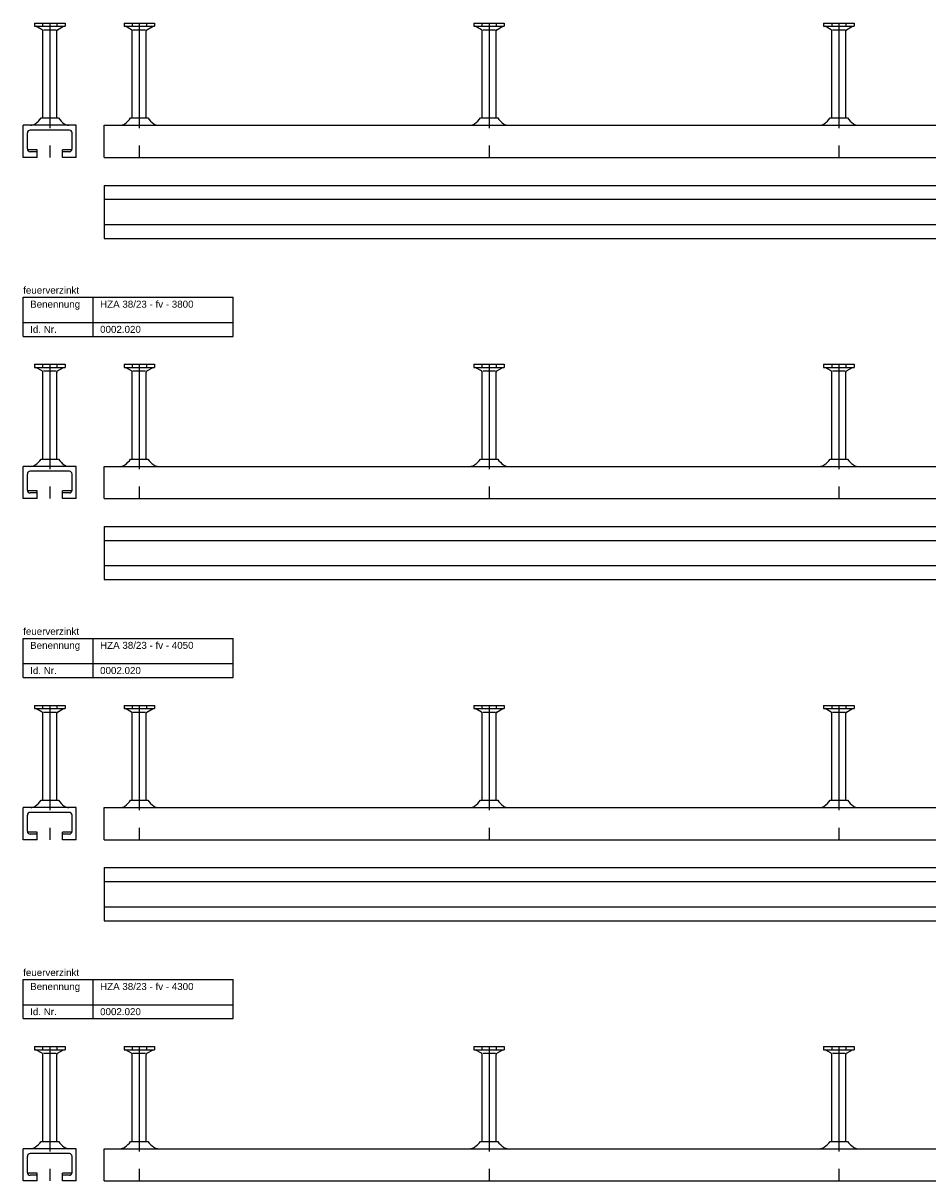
# Model space of a CAD drawing. Header units: millimetres. Extents: x -218 to 5910, y -4299 to 2743.
# Tile 6 of 21: x -218 to 429, y -2533 to -1705. Entities that reach past the tile are written whole.
import ezdxf

# ---------------------------------------------------------------- set-up
doc = ezdxf.new("R2010")
doc.units = ezdxf.units.MM
doc.header["$LTSCALE"] = 10
doc.linetypes.add('MITTE2', pattern=[1.125, 0.75, -0.125, 0.125, -0.125])
doc.layers.add('HALFEN', color=2, linetype='CONTINUOUS')
doc.styles.add('ARIAL50', font='ARIAL.TTF', dxfattribs={"height": 5})

msp = doc.modelspace()

# ---------------------------------------------------------------- linework, layer by layer
at = {"layer": 'HALFEN'}
for p, q in [((-209.66, -1704.75), (-187.84, -1704.75)), ((-209.66, -1704.75), (-209.66, -1706.95)), ((-203.84, -1704.75), (-203.84, -1706.95)), ((-193.66, -1704.75), (-193.66, -1706.95)), ((-187.84, -1704.75), (-187.84, -1706.95)), ((-145.66, -1704.75), (-123.84, -1704.75)), ((-145.66, -1704.75), (-145.66, -1706.95)), ((-139.84, -1704.75), (-139.84, -1706.95)), ((-129.66, -1704.75), (-129.66, -1706.95)), ((-123.84, -1704.75), (-123.84, -1706.95)), ((104.34, -1704.75), (126.16, -1704.75)), ((104.34, -1704.75), (104.34, -1706.95)), ((110.16, -1704.75), (110.16, -1706.95)), ((120.34, -1704.75), (120.34, -1706.95)), ((126.16, -1704.75), (126.16, -1706.95)), ((354.34, -1704.75), (376.16, -1704.75)), ((354.34, -1704.75), (354.34, -1706.95)), ((360.16, -1704.75), (360.16, -1706.95)), ((370.34, -1704.75), (370.34, -1706.95)), ((376.16, -1704.75), (376.16, -1706.95)), ((-209.66, -1706.95), (-187.84, -1706.95)), ((-204.25, -1709.46), (-208.6, -1706.95)), ((-203.75, -1772.5), (-203.75, -1710.33)), ((-194.24, -1709.75), (-203.26, -1709.75)), ((-193.75, -1772.5), (-193.75, -1710.33)), ((-193.25, -1709.46), (-188.9, -1706.95)), ((-145.66, -1706.95), (-123.84, -1706.95)), ((-140.25, -1709.46), (-144.6, -1706.95)), ((-139.75, -1772.5), (-139.75, -1710.33)), ((-130.24, -1709.75), (-139.26, -1709.75)), ((-129.75, -1772.5), (-129.75, -1710.33)), ((-129.25, -1709.46), (-124.9, -1706.95)), ((104.34, -1706.95), (126.16, -1706.95)), ((109.75, -1709.46), (105.4, -1706.95)), ((110.25, -1772.5), (110.25, -1710.33)), ((119.76, -1709.75), (110.74, -1709.75)), ((120.25, -1772.5), (120.25, -1710.33)), ((120.75, -1709.46), (125.1, -1706.95)), ((354.34, -1706.95), (376.16, -1706.95)), ((359.75, -1709.46), (355.4, -1706.95)), ((360.25, -1772.5), (360.25, -1710.33)), ((369.76, -1709.75), (360.74, -1709.75)), ((370.25, -1772.5), (370.25, -1710.33)), ((370.75, -1709.46), (375.1, -1706.95)), ((-179.75, -1777.75), (-217.75, -1777.75)), ((-217.75, -1800.75), (-217.75, -1777.75)), ((-204.96, -1772.5), (-192.54, -1772.5)), ((-179.75, -1800.75), (-179.75, -1777.75)), ((-159.75, -1777.75), (3390.25, -1777.75)), ((-159.75, -1800.75), (-159.75, -1777.75)), ((-140.96, -1772.5), (-128.54, -1772.5)), ((109.04, -1772.5), (121.46, -1772.5)), ((359.04, -1772.5), (371.46, -1772.5)), ((-214.75, -1794.75), (-214.75, -1783.25)), ((-184.75, -1781.25), (-212.75, -1781.25)), ((-182.75, -1794.75), (-182.75, -1783.25)), ((-207.75, -1795.25), (-214.69, -1795.25)), ((-207.75, -1796.75), (-212.75, -1796.75)), ((-207.75, -1800.75), (-207.75, -1795.25)), ((-189.75, -1800.75), (-189.75, -1795.25)), ((-182.81, -1795.25), (-189.75, -1795.25)), ((-184.75, -1796.75), (-189.75, -1796.75)), ((-207.75, -1800.75), (-217.75, -1800.75)), ((-179.75, -1800.75), (-189.75, -1800.75)), ((-159.75, -1800.75), (3390.25, -1800.75)), ((-159.75, -1820.75), (3390.25, -1820.75)), ((-159.75, -1820.75), (-159.75, -1858.75)), ((-159.75, -1830.75), (3390.25, -1830.75)), ((-159.75, -1848.75), (3390.25, -1848.75)), ((-159.75, -1858.75), (3390.25, -1858.75)), ((-217.75, -1900.75), (-67.75, -1900.75)), ((-217.75, -1928.75), (-217.75, -1900.75)), ((-167.75, -1928.75), (-167.75, -1900.75)), ((-67.75, -1928.75), (-67.75, -1900.75)), ((-217.75, -1918.75), (-67.75, -1918.75)), ((-217.75, -1928.75), (-67.75, -1928.75)), ((-209.66, -1948.75), (-187.84, -1948.75)), ((-209.66, -1948.75), (-209.66, -1950.95)), ((-209.66, -1950.95), (-187.84, -1950.95)), ((-204.25, -1953.46), (-208.6, -1950.95)), ((-203.84, -1948.75), (-203.84, -1950.95)), ((-194.24, -1953.75), (-203.26, -1953.75)), ((-193.66, -1948.75), (-193.66, -1950.95)), ((-193.25, -1953.46), (-188.9, -1950.95)), ((-187.84, -1948.75), (-187.84, -1950.95)), ((-145.66, -1948.75), (-123.84, -1948.75)), ((-145.66, -1948.75), (-145.66, -1950.95)), ((-145.66, -1950.95), (-123.84, -1950.95)), ((-140.25, -1953.46), (-144.6, -1950.95)), ((-139.84, -1948.75), (-139.84, -1950.95)), ((-130.24, -1953.75), (-139.26, -1953.75)), ((-129.66, -1948.75), (-129.66, -1950.95)), ((-129.25, -1953.46), (-124.9, -1950.95)), ((-123.84, -1948.75), (-123.84, -1950.95)), ((104.34, -1948.75), (126.16, -1948.75)), ((104.34, -1948.75), (104.34, -1950.95)), ((104.34, -1950.95), (126.16, -1950.95)), ((109.75, -1953.46), (105.4, -1950.95)), ((110.16, -1948.75), (110.16, -1950.95)), ((119.76, -1953.75), (110.74, -1953.75)), ((120.34, -1948.75), (120.34, -1950.95)), ((120.75, -1953.46), (125.1, -1950.95)), ((126.16, -1948.75), (126.16, -1950.95)), ((354.34, -1948.75), (376.16, -1948.75)), ((354.34, -1948.75), (354.34, -1950.95)), ((354.34, -1950.95), (376.16, -1950.95)), ((359.75, -1953.46), (355.4, -1950.95)), ((360.16, -1948.75), (360.16, -1950.95)), ((369.76, -1953.75), (360.74, -1953.75)), ((370.34, -1948.75), (370.34, -1950.95)), ((370.75, -1953.46), (375.1, -1950.95)), ((376.16, -1948.75), (376.16, -1950.95)), ((-203.75, -2016.5), (-203.75, -1954.33)), ((-193.75, -2016.5), (-193.75, -1954.33)), ((-139.75, -2016.5), (-139.75, -1954.33)), ((-129.75, -2016.5), (-129.75, -1954.33)), ((110.25, -2016.5), (110.25, -1954.33)), ((120.25, -2016.5), (120.25, -1954.33)), ((360.25, -2016.5), (360.25, -1954.33)), ((370.25, -2016.5), (370.25, -1954.33)), ((-204.96, -2016.5), (-192.54, -2016.5)), ((-140.96, -2016.5), (-128.54, -2016.5)), ((109.04, -2016.5), (121.46, -2016.5)), ((359.04, -2016.5), (371.46, -2016.5)), ((-179.75, -2021.75), (-217.75, -2021.75)), ((-217.75, -2044.75), (-217.75, -2021.75)), ((-214.75, -2038.75), (-214.75, -2027.25)), ((-184.75, -2025.25), (-212.75, -2025.25)), ((-182.75, -2038.75), (-182.75, -2027.25)), ((-179.75, -2044.75), (-179.75, -2021.75)), ((-159.75, -2021.75), (3640.25, -2021.75)), ((-159.75, -2044.75), (-159.75, -2021.75)), ((-207.75, -2044.75), (-217.75, -2044.75)), ((-207.75, -2039.25), (-214.69, -2039.25)), ((-207.75, -2040.75), (-212.75, -2040.75)), ((-207.75, -2044.75), (-207.75, -2039.25)), ((-189.75, -2044.75), (-189.75, -2039.25)), ((-182.81, -2039.25), (-189.75, -2039.25)), ((-184.75, -2040.75), (-189.75, -2040.75)), ((-179.75, -2044.75), (-189.75, -2044.75)), ((-159.75, -2044.75), (3640.25, -2044.75)), ((-159.75, -2064.75), (3640.25, -2064.75)), ((-159.75, -2064.75), (-159.75, -2102.75)), ((-159.75, -2074.75), (3640.25, -2074.75)), ((-159.75, -2092.75), (3640.25, -2092.75)), ((-159.75, -2102.75), (3640.25, -2102.75)), ((-217.75, -2144.75), (-67.75, -2144.75)), ((-217.75, -2172.75), (-217.75, -2144.75)), ((-167.75, -2172.75), (-167.75, -2144.75)), ((-67.75, -2172.75), (-67.75, -2144.75)), ((-217.75, -2162.75), (-67.75, -2162.75)), ((-217.75, -2172.75), (-67.75, -2172.75)), ((-209.66, -2192.75), (-187.84, -2192.75)), ((-209.66, -2192.75), (-209.66, -2194.95)), ((-203.84, -2192.75), (-203.84, -2194.95)), ((-193.66, -2192.75), (-193.66, -2194.95)), ((-187.84, -2192.75), (-187.84, -2194.95)), ((-145.66, -2192.75), (-123.84, -2192.75)), ((-145.66, -2192.75), (-145.66, -2194.95)), ((-139.84, -2192.75), (-139.84, -2194.95)), ((-129.66, -2192.75), (-129.66, -2194.95)), ((-123.84, -2192.75), (-123.84, -2194.95)), ((104.34, -2192.75), (126.16, -2192.75)), ((104.34, -2192.75), (104.34, -2194.95)), ((110.16, -2192.75), (110.16, -2194.95)), ((120.34, -2192.75), (120.34, -2194.95)), ((126.16, -2192.75), (126.16, -2194.95)), ((354.34, -2192.75), (376.16, -2192.75)), ((354.34, -2192.75), (354.34, -2194.95)), ((360.16, -2192.75), (360.16, -2194.95)), ((370.34, -2192.75), (370.34, -2194.95)), ((376.16, -2192.75), (376.16, -2194.95)), ((-209.66, -2194.95), (-187.84, -2194.95)), ((-204.25, -2197.46), (-208.6, -2194.95)), ((-203.75, -2260.5), (-203.75, -2198.33)), ((-194.24, -2197.75), (-203.26, -2197.75)), ((-193.75, -2260.5), (-193.75, -2198.33)), ((-193.25, -2197.46), (-188.9, -2194.95)), ((-145.66, -2194.95), (-123.84, -2194.95)), ((-140.25, -2197.46), (-144.6, -2194.95)), ((-139.75, -2260.5), (-139.75, -2198.33)), ((-130.24, -2197.75), (-139.26, -2197.75)), ((-129.75, -2260.5), (-129.75, -2198.33)), ((-129.25, -2197.46), (-124.9, -2194.95)), ((104.34, -2194.95), (126.16, -2194.95)), ((109.75, -2197.46), (105.4, -2194.95)), ((110.25, -2260.5), (110.25, -2198.33)), ((119.76, -2197.75), (110.74, -2197.75)), ((120.25, -2260.5), (120.25, -2198.33)), ((120.75, -2197.46), (125.1, -2194.95)), ((354.34, -2194.95), (376.16, -2194.95)), ((359.75, -2197.46), (355.4, -2194.95)), ((360.25, -2260.5), (360.25, -2198.33)), ((369.76, -2197.75), (360.74, -2197.75)), ((370.25, -2260.5), (370.25, -2198.33)), ((370.75, -2197.46), (375.1, -2194.95)), ((-179.75, -2265.75), (-217.75, -2265.75)), ((-217.75, -2288.75), (-217.75, -2265.75)), ((-204.96, -2260.5), (-192.54, -2260.5)), ((-179.75, -2288.75), (-179.75, -2265.75)), ((-159.75, -2265.75), (3890.25, -2265.75)), ((-159.75, -2288.75), (-159.75, -2265.75)), ((-140.96, -2260.5), (-128.54, -2260.5)), ((109.04, -2260.5), (121.46, -2260.5)), ((359.04, -2260.5), (371.46, -2260.5)), ((-214.75, -2282.75), (-214.75, -2271.25)), ((-184.75, -2269.25), (-212.75, -2269.25)), ((-182.75, -2282.75), (-182.75, -2271.25)), ((-207.75, -2283.25), (-214.69, -2283.25)), ((-207.75, -2284.75), (-212.75, -2284.75)), ((-207.75, -2288.75), (-207.75, -2283.25)), ((-189.75, -2288.75), (-189.75, -2283.25)), ((-182.81, -2283.25), (-189.75, -2283.25)), ((-184.75, -2284.75), (-189.75, -2284.75)), ((-207.75, -2288.75), (-217.75, -2288.75)), ((-179.75, -2288.75), (-189.75, -2288.75)), ((-159.75, -2288.75), (3890.25, -2288.75)), ((-159.75, -2308.75), (3890.25, -2308.75)), ((-159.75, -2308.75), (-159.75, -2346.75)), ((-159.75, -2318.75), (3890.25, -2318.75)), ((-159.75, -2336.75), (3890.25, -2336.75)), ((-159.75, -2346.75), (3890.25, -2346.75)), ((-217.75, -2388.75), (-67.75, -2388.75)), ((-217.75, -2416.75), (-217.75, -2388.75)), ((-167.75, -2416.75), (-167.75, -2388.75)), ((-67.75, -2416.75), (-67.75, -2388.75)), ((-217.75, -2406.75), (-67.75, -2406.75)), ((-217.75, -2416.75), (-67.75, -2416.75)), ((-209.66, -2436.75), (-187.84, -2436.75)), ((-209.66, -2436.75), (-209.66, -2438.95)), ((-209.66, -2438.95), (-187.84, -2438.95)), ((-204.25, -2441.46), (-208.6, -2438.95)), ((-203.84, -2436.75), (-203.84, -2438.95)), ((-203.75, -2504.5), (-203.75, -2442.33)), ((-194.24, -2441.75), (-203.26, -2441.75)), ((-193.75, -2504.5), (-193.75, -2442.33)), ((-193.66, -2436.75), (-193.66, -2438.95)), ((-193.25, -2441.46), (-188.9, -2438.95)), ((-187.84, -2436.75), (-187.84, -2438.95)), ((-145.66, -2436.75), (-123.84, -2436.75)), ((-145.66, -2436.75), (-145.66, -2438.95)), ((-145.66, -2438.95), (-123.84, -2438.95)), ((-140.25, -2441.46), (-144.6, -2438.95)), ((-139.84, -2436.75), (-139.84, -2438.95)), ((-139.75, -2504.5), (-139.75, -2442.33)), ((-130.24, -2441.75), (-139.26, -2441.75)), ((-129.75, -2504.5), (-129.75, -2442.33)), ((-129.66, -2436.75), (-129.66, -2438.95)), ((-129.25, -2441.46), (-124.9, -2438.95)), ((-123.84, -2436.75), (-123.84, -2438.95)), ((104.34, -2436.75), (126.16, -2436.75)), ((104.34, -2436.75), (104.34, -2438.95)), ((104.34, -2438.95), (126.16, -2438.95)), ((109.75, -2441.46), (105.4, -2438.95)), ((110.16, -2436.75), (110.16, -2438.95)), ((110.25, -2504.5), (110.25, -2442.33)), ((119.76, -2441.75), (110.74, -2441.75)), ((120.25, -2504.5), (120.25, -2442.33)), ((120.34, -2436.75), (120.34, -2438.95)), ((120.75, -2441.46), (125.1, -2438.95)), ((126.16, -2436.75), (126.16, -2438.95)), ((354.34, -2436.75), (376.16, -2436.75)), ((354.34, -2436.75), (354.34, -2438.95)), ((354.34, -2438.95), (376.16, -2438.95)), ((359.75, -2441.46), (355.4, -2438.95)), ((360.16, -2436.75), (360.16, -2438.95)), ((360.25, -2504.5), (360.25, -2442.33)), ((369.76, -2441.75), (360.74, -2441.75)), ((370.25, -2504.5), (370.25, -2442.33)), ((370.34, -2436.75), (370.34, -2438.95)), ((370.75, -2441.46), (375.1, -2438.95)), ((376.16, -2436.75), (376.16, -2438.95)), ((-204.96, -2504.5), (-192.54, -2504.5)), ((-140.96, -2504.5), (-128.54, -2504.5)), ((109.04, -2504.5), (121.46, -2504.5)), ((359.04, -2504.5), (371.46, -2504.5)), ((-179.75, -2509.75), (-217.75, -2509.75)), ((-217.75, -2532.75), (-217.75, -2509.75)), ((-214.75, -2526.75), (-214.75, -2515.25)), ((-184.75, -2513.25), (-212.75, -2513.25)), ((-182.75, -2526.75), (-182.75, -2515.25)), ((-179.75, -2532.75), (-179.75, -2509.75)), ((-159.75, -2509.75), (4140.25, -2509.75)), ((-159.75, -2532.75), (-159.75, -2509.75)), ((-207.75, -2532.75), (-217.75, -2532.75)), ((-207.75, -2527.25), (-214.69, -2527.25)), ((-207.75, -2528.75), (-212.75, -2528.75)), ((-207.75, -2532.75), (-207.75, -2527.25)), ((-189.75, -2532.75), (-189.75, -2527.25)), ((-182.81, -2527.25), (-189.75, -2527.25)), ((-184.75, -2528.75), (-189.75, -2528.75)), ((-179.75, -2532.75), (-189.75, -2532.75)), ((-159.75, -2532.75), (4140.25, -2532.75))]:
    msp.add_line(p, q, dxfattribs=at)
at = {"layer": 'HALFEN', "color": 1, "linetype": 'MITTE2', "ltscale": 10}
for p, q in [((-198.75, -1704.75), (-198.75, -1800.75)), ((-134.75, -1704.75), (-134.75, -1800.75)), ((115.25, -1704.75), (115.25, -1800.75)), ((365.25, -1704.75), (365.25, -1800.75)), ((-198.75, -1948.75), (-198.75, -2044.75)), ((-134.75, -1948.75), (-134.75, -2044.75)), ((115.25, -1948.75), (115.25, -2044.75)), ((365.25, -1948.75), (365.25, -2044.75)), ((-198.75, -2192.75), (-198.75, -2288.75)), ((-134.75, -2192.75), (-134.75, -2288.75)), ((115.25, -2192.75), (115.25, -2288.75)), ((365.25, -2192.75), (365.25, -2288.75)), ((-198.75, -2436.75), (-198.75, -2532.75)), ((-134.75, -2436.75), (-134.75, -2532.75)), ((115.25, -2436.75), (115.25, -2532.75)), ((365.25, -2436.75), (365.25, -2532.75))]:
    msp.add_line(p, q, dxfattribs=at)
at = {"layer": 'HALFEN'}
for centre, radius, start, end in [((-204.75, -1710.33), 1, 0, 60), ((-192.75, -1710.33), 1, 120, 180), ((-140.75, -1710.33), 1, 0, 60), ((-128.75, -1710.33), 1, 120, 180), ((109.25, -1710.33), 1, 0, 60), ((121.25, -1710.33), 1, 120, 180), ((359.25, -1710.33), 1, 0, 60), ((371.25, -1710.33), 1, 120, 180), ((-212.36, -1772.21), 5.54, 270, 305.34441), ((-219.25, -1762.5), 17.45, 305.34441, 325.01853), ((-178.25, -1762.5), 17.45, 214.98147, 234.65559), ((-185.14, -1772.21), 5.54, 234.65559, 270), ((-148.36, -1772.21), 5.54, 270, 305.34441), ((-155.25, -1762.5), 17.45, 305.34441, 325.01853), ((-114.25, -1762.5), 17.45, 214.98147, 234.65559), ((-121.14, -1772.21), 5.54, 234.65559, 270), ((101.64, -1772.21), 5.54, 270, 305.34441), ((94.75, -1762.5), 17.45, 305.34441, 325.01853), ((135.75, -1762.5), 17.45, 214.98147, 234.65559), ((128.86, -1772.21), 5.54, 234.65559, 270), ((351.64, -1772.21), 5.54, 270, 305.34441), ((344.75, -1762.5), 17.45, 305.34441, 325.01853), ((385.75, -1762.5), 17.45, 214.98147, 234.65559), ((378.86, -1772.21), 5.54, 234.65559, 270), ((-212.75, -1783.25), 2, 90, 180), ((-184.75, -1783.25), 2, 0, 90), ((-212.75, -1794.75), 2, 180, 270), ((-184.75, -1794.75), 2, 270, 0), ((-204.75, -1954.33), 1, 0, 60), ((-192.75, -1954.33), 1, 120, 180), ((-140.75, -1954.33), 1, 0, 60), ((-128.75, -1954.33), 1, 120, 180), ((109.25, -1954.33), 1, 0, 60), ((121.25, -1954.33), 1, 120, 180), ((359.25, -1954.33), 1, 0, 60), ((371.25, -1954.33), 1, 120, 180), ((-219.25, -2006.5), 17.45, 305.34441, 325.01853), ((-178.25, -2006.5), 17.45, 214.98147, 234.65559), ((-155.25, -2006.5), 17.45, 305.34441, 325.01853), ((-114.25, -2006.5), 17.45, 214.98147, 234.65559), ((94.75, -2006.5), 17.45, 305.34441, 325.01853), ((135.75, -2006.5), 17.45, 214.98147, 234.65559), ((344.75, -2006.5), 17.45, 305.34441, 325.01853), ((385.75, -2006.5), 17.45, 214.98147, 234.65559), ((-212.75, -2027.25), 2, 90, 180), ((-212.36, -2016.21), 5.54, 270, 305.34441), ((-185.14, -2016.21), 5.54, 234.65559, 270), ((-184.75, -2027.25), 2, 0, 90), ((-148.36, -2016.21), 5.54, 270, 305.34441), ((-121.14, -2016.21), 5.54, 234.65559, 270), ((101.64, -2016.21), 5.54, 270, 305.34441), ((128.86, -2016.21), 5.54, 234.65559, 270), ((351.64, -2016.21), 5.54, 270, 305.34441), ((378.86, -2016.21), 5.54, 234.65559, 270), ((-212.75, -2038.75), 2, 180, 270), ((-184.75, -2038.75), 2, 270, 0), ((-204.75, -2198.33), 1, 0, 60), ((-192.75, -2198.33), 1, 120, 180), ((-140.75, -2198.33), 1, 0, 60), ((-128.75, -2198.33), 1, 120, 180), ((109.25, -2198.33), 1, 0, 60), ((121.25, -2198.33), 1, 120, 180), ((359.25, -2198.33), 1, 0, 60), ((371.25, -2198.33), 1, 120, 180), ((-212.36, -2260.21), 5.54, 270, 305.34441), ((-219.25, -2250.5), 17.45, 305.34441, 325.01853), ((-178.25, -2250.5), 17.45, 214.98147, 234.65559), ((-185.14, -2260.21), 5.54, 234.65559, 270), ((-148.36, -2260.21), 5.54, 270, 305.34441), ((-155.25, -2250.5), 17.45, 305.34441, 325.01853), ((-114.25, -2250.5), 17.45, 214.98147, 234.65559), ((-121.14, -2260.21), 5.54, 234.65559, 270), ((101.64, -2260.21), 5.54, 270, 305.34441), ((94.75, -2250.5), 17.45, 305.34441, 325.01853), ((135.75, -2250.5), 17.45, 214.98147, 234.65559), ((128.86, -2260.21), 5.54, 234.65559, 270), ((351.64, -2260.21), 5.54, 270, 305.34441), ((344.75, -2250.5), 17.45, 305.34441, 325.01853), ((385.75, -2250.5), 17.45, 214.98147, 234.65559), ((378.86, -2260.21), 5.54, 234.65559, 270), ((-212.75, -2271.25), 2, 90, 180), ((-184.75, -2271.25), 2, 0, 90), ((-212.75, -2282.75), 2, 180, 270), ((-184.75, -2282.75), 2, 270, 0), ((-204.75, -2442.33), 1, 0, 60), ((-192.75, -2442.33), 1, 120, 180), ((-140.75, -2442.33), 1, 0, 60), ((-128.75, -2442.33), 1, 120, 180), ((109.25, -2442.33), 1, 0, 60), ((121.25, -2442.33), 1, 120, 180), ((359.25, -2442.33), 1, 0, 60), ((371.25, -2442.33), 1, 120, 180), ((-212.36, -2504.21), 5.54, 270, 305.34441), ((-219.25, -2494.5), 17.45, 305.34441, 325.01853), ((-178.25, -2494.5), 17.45, 214.98147, 234.65559), ((-185.14, -2504.21), 5.54, 234.65559, 270), ((-148.36, -2504.21), 5.54, 270, 305.34441), ((-155.25, -2494.5), 17.45, 305.34441, 325.01853), ((-114.25, -2494.5), 17.45, 214.98147, 234.65559), ((-121.14, -2504.21), 5.54, 234.65559, 270), ((101.64, -2504.21), 5.54, 270, 305.34441), ((94.75, -2494.5), 17.45, 305.34441, 325.01853), ((135.75, -2494.5), 17.45, 214.98147, 234.65559), ((128.86, -2504.21), 5.54, 234.65559, 270), ((351.64, -2504.21), 5.54, 270, 305.34441), ((344.75, -2494.5), 17.45, 305.34441, 325.01853), ((385.75, -2494.5), 17.45, 214.98147, 234.65559), ((378.86, -2504.21), 5.54, 234.65559, 270), ((-212.75, -2515.25), 2, 90, 180), ((-184.75, -2515.25), 2, 0, 90), ((-212.75, -2526.75), 2, 180, 270), ((-184.75, -2526.75), 2, 270, 0)]:
    msp.add_arc(centre, radius, start, end, dxfattribs=at)

# ---------------------------------------------------------------- texts
at = {"layer": 'HALFEN', "style": 'ARIAL50'}
for s, p in [('feuerverzinkt', (-217.75, -1898.25)), ('Benennung', (-212.75, -1908.25)), ('HZA 38/23 - fv - 3800', (-162.75, -1908.25)), ('Id. Nr.', (-212.75, -1926.25)), ('0002.020', (-162.75, -1926.25)), ('feuerverzinkt', (-217.75, -2142.25)), ('Benennung', (-212.75, -2152.25)), ('HZA 38/23 - fv - 4050', (-162.75, -2152.25)), ('Id. Nr.', (-212.75, -2170.25)), ('0002.020', (-162.75, -2170.25)), ('feuerverzinkt', (-217.75, -2386.25)), ('Benennung', (-212.75, -2396.25)), ('HZA 38/23 - fv - 4300', (-162.75, -2396.25)), ('Id. Nr.', (-212.75, -2414.25)), ('0002.020', (-162.75, -2414.25))]:
    msp.add_text(s, height=5, dxfattribs=at).set_placement(p)

doc.saveas('drawing.dxf')
